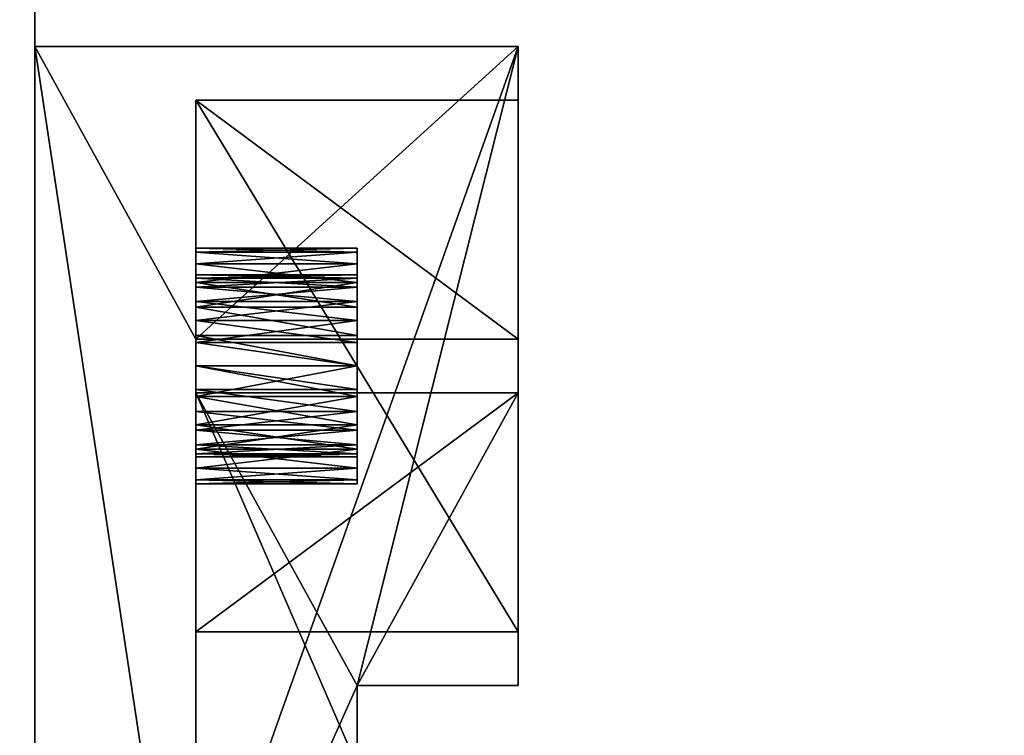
# Model space of a CAD drawing. Header units: millimetres. Extents: x 51 to 212, y 42 to 128.
# Tile 254 of 256: x 165 to 184, y 91 to 105. Entities that reach past the tile are written whole.
import ezdxf

# ---------------------------------------------------------------- set-up
doc = ezdxf.new("R2010")
doc.units = ezdxf.units.MM
doc.styles.add('Tahoma', font='tahoma.ttf')
doc.dimstyles.new('DimStyle1', dxfattribs={"dimtxt": 2.073914, "dimasz": 1.036957, "dimexe": 1.036957, "dimexo": 1.036957, "dimgap": 0.207391, "dimtad": 0, "dimtih": 1, "dimtoh": 1, "dimdec": 1, "dimzin": 0, "dimdsep": 46, "dimtxsty": 'Tahoma', "dimcen": 0.09, "dimadec": 0, "dimazin": 0, "dimtfac": 1, "dimtdec": 4, "dimtofl": 0, "dimtmove": 0, "dimatfit": 3, "dimfxl": 0, "dimtolj": 1, "dimtzin": 0, "dimarcsym": 0})

# ---------------------------------------------------------------- blocks, each defined once
blk = doc.blocks.new('Group#9')
at = {"color": 251}
for p, q in [((102.4, 54.204, -7.941), (102.4, 6.816, -7.941)), ((102.4, 54.204), (102.4, 6.816))]:
    blk.add_line(p, q, dxfattribs=at)
mesh = blk.add_polyface(dxfattribs=at)
corners = [(66.7, 46.499, -7.941), (68.7, 14.499, -7.941), (66.7, 14.499, -7.941), (68.7, 46.499, -7.941), (71.176, 0.176, -7.941), (68.7, 0.105, -7.941), (68.7, 60.882, -7.941), (72.37, 60.755, -7.941), (77.132, 0.692, -7.941), (79.505, 60.012, -7.941), (83.049, 1.551, -7.941), (86.572, 58.777, -7.941), (88.906, 2.75, -7.941), (93.536, 57.057, -7.941), (94.685, 4.284, -7.941), (100.365, 54.859, -7.941), (100.365, 6.148, -7.941), (102.4, 6.816, -7.941), (102.4, 54.204, -7.941)]
mesh.append_faces([[corners[k] for k in face] for face in [(0, 1, 2), (1, 4, 5), (17, 15, 18)]], dxfattribs={"vtx0": -1, "color": 251})
mesh.append_faces([[corners[k] for k in face] for face in [(4, 7, 8), (8, 9, 10), (10, 11, 12), (12, 13, 14), (14, 15, 16), (16, 15, 17)]], dxfattribs={"vtx0": -1, "vtx1": -1, "color": 251})
mesh.append_faces([[corners[k] for k in face] for face in [(4, 1, 3)]], dxfattribs={"vtx0": -1, "vtx1": -1, "vtx2": -1, "color": 251})
mesh.append_faces([[corners[k] for k in face] for face in [(1, 0, 3), (4, 3, 6), (4, 6, 7), (8, 7, 9), (10, 9, 11), (12, 11, 13), (14, 13, 15)]], dxfattribs={"vtx0": -1, "vtx2": -1, "color": 251})
mesh = blk.add_polyface(dxfattribs=at)
corners = [(102.4, 54.204, -7.941), (102.4, 6.816), (102.4, 6.816, -7.941), (102.4, 54.204)]
mesh.append_faces([[corners[k] for k in face] for face in [(0, 1, 2), (1, 0, 3)]], dxfattribs={"vtx0": -1, "color": 251})
blk = doc.blocks.new('Group#2')
at = {"color": 251}
for p, q in [((114.4, 66.5, 31), (114.4, 6.5, 31)), ((114.4, 63.75, 28), (114.4, 9.25, 28)), ((114.4, 63.75, 11), (114.4, 9.25, 11)), ((114.4, 60.201, 8), (114.4, 12.812, 8))]:
    blk.add_line(p, q, dxfattribs=at)
blk.add_blockref('Group#9', (12, 5.996, 8))
mesh = blk.add_polyface(dxfattribs=at)
corners = [(84.784, 0.263, 31), (78.437, 0.5, 31), (77.2, 0, 31), (79.575, 0.96, 31), (81.883, 2.075, 31), (84.111, 3.339, 31), (86.252, 4.747, 31), (92.333, 1.049, 31), (88.295, 6.294, 31), (90.231, 7.971, 31), (92.054, 9.772, 31), (93.753, 11.69, 31), (99.808, 2.355, 31), (95.322, 13.715, 31), (96.755, 15.84, 31), (98.044, 18.054, 31), (99.185, 20.348, 31), (100.173, 22.712, 31), (107.176, 4.175, 31), (101.002, 25.136, 31), (101.67, 27.61, 31), (102.173, 30.122, 31), (102.51, 32.662, 31), (102.679, 35.219, 31), (102.679, 37.781, 31), (78.437, 72.5, 31), (84.784, 72.737, 31), (77.2, 73, 31), (79.575, 72.04, 31), (81.883, 70.925, 31), (84.111, 69.661, 31), (86.252, 68.253, 31), (92.333, 71.951, 31), (88.295, 66.706, 31), (90.231, 65.029, 31), (92.054, 63.228, 31), (93.753, 61.31, 31), (99.808, 70.645, 31), (95.322, 59.285, 31), (96.755, 57.16, 31), (98.044, 54.946, 31), (99.185, 52.652, 31), (100.173, 50.288, 31), (107.176, 68.825, 31), (101.002, 47.864, 31), (101.67, 45.39, 31), (102.173, 42.878, 31), (102.51, 40.338, 31), (114.4, 6.5, 31), (114.4, 66.5, 31)]
mesh.append_faces([[corners[k] for k in face] for face in [(0, 1, 2), (25, 26, 27), (43, 48, 49)]], dxfattribs={"vtx0": -1, "color": 251})
mesh.append_faces([[corners[k] for k in face] for face in [(1, 0, 3), (3, 0, 4), (4, 0, 5), (5, 0, 6), (6, 7, 8), (8, 7, 9), (9, 7, 10), (10, 7, 11), (11, 12, 13), (13, 12, 14), (14, 12, 15), (15, 12, 16), (16, 12, 17), (17, 18, 19), (19, 18, 20), (20, 18, 21), (21, 18, 22), (22, 18, 23), (23, 18, 24), (26, 31, 32), (32, 36, 37), (37, 42, 43)]], dxfattribs={"vtx0": -1, "vtx1": -1, "color": 251})
mesh.append_faces([[corners[k] for k in face] for face in [(43, 24, 18)]], dxfattribs={"vtx0": -1, "vtx1": -1, "vtx2": -1, "color": 251})
mesh.append_faces([[corners[k] for k in face] for face in [(6, 0, 7), (11, 7, 12), (17, 12, 18), (26, 25, 28), (26, 28, 29), (26, 29, 30), (26, 30, 31), (32, 31, 33), (32, 33, 34), (32, 34, 35), (32, 35, 36), (37, 36, 38), (37, 38, 39), (37, 39, 40), (37, 40, 41), (37, 41, 42), (43, 42, 44), (43, 44, 45), (43, 45, 46), (43, 46, 47), (43, 47, 24), (43, 18, 48)]], dxfattribs={"vtx0": -1, "vtx2": -1, "color": 251})
mesh = blk.add_polyface(dxfattribs=at)
corners = [(114.4, 6.5, 8), (114.4, 9.25, 11), (114.4, 6.5, 31), (114.4, 12.812, 8), (114.4, 63.75, 11), (114.4, 60.201, 8), (114.4, 66.5, 8), (114.4, 63.75, 23.5), (114.4, 63.75, 28), (114.4, 9.25, 28), (114.4, 66.5, 31), (114.4, 9.25, 23.5)]
mesh.append_faces([[corners[k] for k in face] for face in [(9, 1, 11)]], dxfattribs={"vtx0": -1, "color": 251})
mesh.append_faces([[corners[k] for k in face] for face in [(0, 1, 2), (1, 3, 4), (4, 6, 7), (7, 6, 8), (2, 9, 10), (10, 8, 6)]], dxfattribs={"vtx0": -1, "vtx1": -1, "color": 251})
mesh.append_faces([[corners[k] for k in face] for face in [(9, 2, 1)]], dxfattribs={"vtx0": -1, "vtx1": -1, "vtx2": -1, "color": 251})
mesh.append_faces([[corners[k] for k in face] for face in [(1, 0, 3), (4, 3, 5), (4, 5, 6), (10, 9, 8)]], dxfattribs={"vtx0": -1, "vtx2": -1, "color": 251})
mesh = blk.add_polyface(dxfattribs=at)
corners = [(114.4, 63.75, 11), (114.4, 9.25, 23.5), (114.4, 9.25, 11), (114.4, 9.25, 28), (114.4, 63.75, 28), (114.4, 63.75, 23.5)]
mesh.append_faces([[corners[k] for k in face] for face in [(0, 1, 2), (4, 0, 5)]], dxfattribs={"vtx0": -1, "color": 251})
mesh.append_faces([[corners[k] for k in face] for face in [(1, 0, 3), (3, 0, 4)]], dxfattribs={"vtx0": -1, "vtx1": -1, "color": 251})
blk = doc.blocks.new('Group#12')
at = {"color": 250}
for p, q in [((0, 25.3), (9, 25.3)), ((0, 25.3, 9.75), (0, 0, 9.75)), ((0, 25.3, 9.75), (9, 25.3, 9.75)), ((0, 0), (0, 25.3)), ((0, 25.3), (0, 25.3, 9.75)), ((9, 25.3), (9, 25.3, 9.75)), ((9, 25.3, 9.75), (9, 19.85, 9.75)), ((9, 13.4), (9, 25.3)), ((3, 14.4, 1), (3, 24.3, 1)), ((3, 24.3, 1), (3, 24.3, 8.75)), ((3, 24.3, 8.75), (3, 19.85, 8.75)), ((9, 24.3, 1), (3, 24.3, 1)), ((9, 24.3, 8.75), (3, 24.3, 8.75)), ((9, 14.4, 1), (9, 24.3, 1)), ((9, 24.3, 1), (9, 24.3, 8.75)), ((9, 24.3, 8.75), (9, 19.85, 8.75)), ((6, 21.545, 4.875), (3, 21.545, 4.875)), ((6, 21.47, 5.443), (3, 21.47, 5.443)), ((6, 21.47, 4.307), (3, 21.47, 4.307)), ((6, 21.251, 5.973), (3, 21.251, 5.973)), ((6, 21.251, 3.777), (3, 21.251, 3.777)), ((6, 21.045, 4.875), (3, 21.045, 4.875)), ((6, 20.988, 4.436), (3, 20.988, 4.436)), ((6, 20.988, 5.314), (3, 20.988, 5.314)), ((6, 20.902, 6.427), (3, 20.902, 6.427)), ((6, 20.902, 3.323), (3, 20.902, 3.323)), ((6, 20.818, 4.027), (3, 20.818, 4.027)), ((6, 20.818, 5.723), (3, 20.818, 5.723)), ((6, 20.549, 6.074), (3, 20.549, 6.074)), ((6, 20.549, 3.676), (3, 20.549, 3.676)), ((6, 20.448, 6.776), (3, 20.448, 6.776)), ((6, 20.448, 2.974), (3, 20.448, 2.974)), ((6, 20.198, 6.343), (3, 20.198, 6.343)), ((6, 20.198, 3.407), (3, 20.198, 3.407)), ((6, 19.918, 6.995), (3, 19.918, 6.995)), ((6, 19.918, 2.755), (3, 19.918, 2.755)), ((3, 19.85, 9.75), (3, 18.85, 9.75)), ((3, 19.85, 9.75), (9, 19.85, 9.75)), ((3, 19.85, 8.75), (9, 19.85, 8.75)), ((3, 19.85, 9.75), (3, 19.85, 8.75)), ((3, 19.85, 8.75), (3, 18.85, 8.75)), ((9, 19.85, 9.75), (9, 19.85, 8.75)), ((6, 19.789, 6.513), (3, 19.789, 6.513)), ((6, 19.789, 3.237), (3, 19.789, 3.237)), ((6, 19.35, 7.07), (3, 19.35, 7.07)), ((6, 19.35, 2.68), (3, 19.35, 2.68)), ((6, 19.35, 6.57), (3, 19.35, 6.57)), ((6, 19.35, 3.18), (3, 19.35, 3.18)), ((6, 18.911, 6.513), (3, 18.911, 6.513)), ((6, 18.911, 3.237), (3, 18.911, 3.237)), ((3, 18.85, 9.75), (9, 18.85, 9.75)), ((3, 18.85, 8.75), (9, 18.85, 8.75)), ((3, 18.85, 9.75), (3, 18.85, 8.75)), ((3, 18.85, 8.75), (3, 14.4, 8.75)), ((6, 18.782, 6.995), (3, 18.782, 6.995)), ((6, 18.782, 2.755), (3, 18.782, 2.755)), ((9, 18.85, 9.75), (9, 13.4, 9.75)), ((9, 18.85, 9.75), (9, 18.85, 8.75)), ((9, 18.85, 8.75), (9, 14.4, 8.75)), ((6, 18.502, 6.343), (3, 18.502, 6.343)), ((6, 18.502, 3.407), (3, 18.502, 3.407)), ((6, 18.252, 6.776), (3, 18.252, 6.776)), ((6, 18.252, 2.974), (3, 18.252, 2.974)), ((6, 18.151, 6.074), (3, 18.151, 6.074)), ((6, 18.151, 3.676), (3, 18.151, 3.676)), ((6, 17.882, 5.723), (3, 17.882, 5.723)), ((6, 17.882, 4.027), (3, 17.882, 4.027)), ((6, 17.798, 6.427), (3, 17.798, 6.427)), ((6, 17.798, 3.323), (3, 17.798, 3.323)), ((6, 17.712, 5.314), (3, 17.712, 5.314)), ((6, 17.712, 4.436), (3, 17.712, 4.436)), ((6, 17.655, 4.875), (3, 17.655, 4.875)), ((6, 17.449, 3.777), (3, 17.449, 3.777)), ((6, 17.449, 5.973), (3, 17.449, 5.973)), ((6, 17.23, 4.307), (3, 17.23, 4.307)), ((6, 17.23, 5.443), (3, 17.23, 5.443)), ((6, 17.155, 4.875), (3, 17.155, 4.875)), ((3, 14.4, 8.75), (3, 14.4, 1)), ((9, 14.4, 1), (3, 14.4, 1)), ((9, 14.4, 8.75), (3, 14.4, 8.75)), ((9, 14.4, 8.75), (9, 14.4, 1)), ((6, 13.4, 9.75), (6, 11.9, 9.75)), ((6, 11.9), (6, 13.4)), ((6, 13.4), (6, 13.4, 9.75)), ((9, 13.4, 9.75), (6, 13.4, 9.75)), ((9, 13.4), (6, 13.4)), ((9, 13.4), (9, 13.4, 9.75))]:
    blk.add_line(p, q, dxfattribs=at)
at = {"color": 250, "extrusion": (-1, 5.34313e-14, 1.69696e-13)}
for centre in [(-19.35, 4.875, -3), (-19.35, 4.875, -6)]:
    blk.add_circle(centre, 2.195, dxfattribs=at)
at = {"color": 250, "extrusion": (-1, 5.30905e-14, 1.69106e-13)}
for centre in [(-19.35, 4.875, -3), (-19.35, 4.875, -6)]:
    blk.add_circle(centre, 1.695, dxfattribs=at)
at = {"color": 250}
mesh = blk.add_polyface(dxfattribs=at)
corners = [(0, 0, 9.75), (3, 5.45, 9.75), (0, 25.3, 9.75), (9, 0, 9.75), (9, 5.45, 9.75), (3, 6.45, 9.75), (6, 11.9, 9.75), (3, 18.85, 9.75), (9, 6.45, 9.75), (9, 11.9, 9.75), (6, 13.4, 9.75), (9, 18.85, 9.75), (9, 13.4, 9.75), (3, 19.85, 9.75), (9, 25.3, 9.75), (9, 19.85, 9.75)]
mesh.append_faces([[corners[k] for k in face] for face in [(1, 3, 4), (6, 8, 9), (11, 10, 12), (14, 13, 15)]], dxfattribs={"vtx0": -1, "color": 250})
mesh.append_faces([[corners[k] for k in face] for face in [(0, 1, 2), (7, 10, 11), (10, 7, 6), (2, 13, 14), (13, 5, 7)]], dxfattribs={"vtx0": -1, "vtx1": -1, "color": 250})
mesh.append_faces([[corners[k] for k in face] for face in [(5, 6, 7), (13, 2, 1)]], dxfattribs={"vtx0": -1, "vtx1": -1, "vtx2": -1, "color": 250})
mesh.append_faces([[corners[k] for k in face] for face in [(1, 0, 3), (6, 5, 8), (13, 1, 5)]], dxfattribs={"vtx0": -1, "vtx2": -1, "color": 250})
mesh = blk.add_polyface(dxfattribs=at)
corners = [(9, 25.3), (0, 0), (0, 25.3), (6, 13.4), (6, 11.9), (9, 13.4), (9, 0), (9, 11.9)]
mesh.append_faces([[corners[k] for k in face] for face in [(0, 1, 2), (3, 0, 5), (6, 4, 7)]], dxfattribs={"vtx0": -1, "color": 250})
mesh.append_faces([[corners[k] for k in face] for face in [(1, 0, 3)]], dxfattribs={"vtx0": -1, "vtx1": -1, "vtx2": -1, "color": 250})
mesh.append_faces([[corners[k] for k in face] for face in [(1, 3, 4), (4, 6, 1)]], dxfattribs={"vtx0": -1, "vtx2": -1, "color": 250})
mesh = blk.add_polyface(dxfattribs=at)
corners = [(0, 25.3), (9, 25.3, 9.75), (9, 25.3), (0, 25.3, 9.75)]
mesh.append_faces([[corners[k] for k in face] for face in [(0, 1, 2), (1, 0, 3)]], dxfattribs={"vtx0": -1, "color": 250})
mesh = blk.add_polyface(dxfattribs=at)
corners = [(0, 25.3, 9.75), (0, 0), (0, 0, 9.75), (0, 25.3)]
mesh.append_faces([[corners[k] for k in face] for face in [(0, 1, 2), (1, 0, 3)]], dxfattribs={"vtx0": -1, "color": 250})
mesh = blk.add_polyface(dxfattribs=at)
corners = [(9, 13.4), (9, 14.4, 1), (9, 13.4, 9.75), (9, 25.3), (9, 24.3, 1), (9, 24.3, 8.75), (9, 19.85, 8.75), (9, 25.3, 9.75), (9, 19.85, 9.75), (9, 14.4, 8.75), (9, 18.85, 9.75), (9, 18.85, 8.75)]
mesh.append_faces([[corners[k] for k in face] for face in [(6, 7, 8), (10, 9, 11)]], dxfattribs={"vtx0": -1, "color": 250})
mesh.append_faces([[corners[k] for k in face] for face in [(0, 1, 2), (1, 3, 4), (4, 3, 5), (7, 5, 3), (2, 9, 10), (9, 2, 1)]], dxfattribs={"vtx0": -1, "vtx1": -1, "color": 250})
mesh.append_faces([[corners[k] for k in face] for face in [(1, 0, 3), (7, 6, 5)]], dxfattribs={"vtx0": -1, "vtx2": -1, "color": 250})
mesh = blk.add_polyface(dxfattribs=at)
corners = [(3, 14.4, 1), (3, 17.449, 3.777), (3, 14.4, 8.75), (3, 17.798, 3.323), (3, 18.252, 2.974), (3, 18.782, 2.755), (3, 24.3, 1), (3, 17.23, 4.307), (3, 17.155, 4.875), (3, 19.35, 2.68), (3, 19.918, 2.755), (3, 20.448, 2.974), (3, 20.902, 3.323), (3, 21.251, 3.777), (3, 21.47, 4.307), (3, 21.545, 4.875), (3, 17.449, 5.973), (3, 18.85, 8.75), (3, 17.23, 5.443), (3, 17.798, 6.427), (3, 18.252, 6.776), (3, 18.782, 6.995), (3, 19.35, 7.07), (3, 19.85, 8.75), (3, 19.918, 6.995), (3, 24.3, 8.75), (3, 20.448, 6.776), (3, 20.902, 6.427), (3, 21.251, 5.973), (3, 21.47, 5.443)]
mesh.append_faces([[corners[k] for k in face] for face in [(0, 1, 2), (1, 0, 3), (3, 0, 4), (4, 0, 5), (5, 6, 9), (9, 6, 10), (10, 6, 11), (11, 6, 12), (12, 6, 13), (13, 6, 14), (14, 6, 15), (2, 16, 17), (16, 2, 18), (18, 2, 8), (17, 22, 23), (23, 24, 25), (25, 15, 6)]], dxfattribs={"vtx0": -1, "vtx1": -1, "color": 250})
mesh.append_faces([[corners[k] for k in face] for face in [(5, 0, 6), (2, 1, 7), (2, 7, 8), (17, 16, 19), (17, 19, 20), (17, 20, 21), (17, 21, 22), (23, 22, 24), (25, 24, 26), (25, 26, 27), (25, 27, 28), (25, 28, 29), (25, 29, 15)]], dxfattribs={"vtx0": -1, "vtx2": -1, "color": 250})
mesh = blk.add_polyface(dxfattribs=at)
corners = [(9, 14.4, 1), (3, 24.3, 1), (3, 14.4, 1), (9, 24.3, 1)]
mesh.append_faces([[corners[k] for k in face] for face in [(0, 1, 2), (1, 0, 3)]], dxfattribs={"vtx0": -1, "color": 250})
mesh = blk.add_polyface(dxfattribs=at)
corners = [(9, 24.3, 8.75), (3, 24.3, 1), (9, 24.3, 1), (3, 24.3, 8.75)]
mesh.append_faces([[corners[k] for k in face] for face in [(0, 1, 2), (1, 0, 3)]], dxfattribs={"vtx0": -1, "color": 250})
mesh = blk.add_polyface(dxfattribs=at)
corners = [(3, 24.3, 8.75), (9, 19.85, 8.75), (3, 19.85, 8.75), (9, 24.3, 8.75)]
mesh.append_faces([[corners[k] for k in face] for face in [(0, 1, 2), (1, 0, 3)]], dxfattribs={"vtx0": -1, "color": 250})
mesh = blk.add_polyface(dxfattribs=at)
corners = [(3, 21.545, 4.875), (6, 21.47, 5.443), (6, 21.545, 4.875), (3, 21.47, 5.443)]
mesh.append_faces([[corners[k] for k in face] for face in [(0, 1, 2), (1, 0, 3)]], dxfattribs={"vtx0": -1, "color": 250})
mesh = blk.add_polyface(dxfattribs=at)
corners = [(3, 21.47, 4.307), (6, 21.545, 4.875), (6, 21.47, 4.307), (3, 21.545, 4.875)]
mesh.append_faces([[corners[k] for k in face] for face in [(0, 1, 2), (1, 0, 3)]], dxfattribs={"vtx0": -1, "color": 250})
mesh = blk.add_polyface(dxfattribs=at)
corners = [(3, 21.47, 5.443), (6, 21.251, 5.973), (6, 21.47, 5.443), (3, 21.251, 5.973)]
mesh.append_faces([[corners[k] for k in face] for face in [(0, 1, 2), (1, 0, 3)]], dxfattribs={"vtx0": -1, "color": 250})
mesh = blk.add_polyface(dxfattribs=at)
corners = [(3, 21.251, 3.777), (6, 21.47, 4.307), (6, 21.251, 3.777), (3, 21.47, 4.307)]
mesh.append_faces([[corners[k] for k in face] for face in [(0, 1, 2), (1, 0, 3)]], dxfattribs={"vtx0": -1, "color": 250})
mesh = blk.add_polyface(dxfattribs=at)
corners = [(6, 17.23, 4.307), (6, 17.23, 5.443), (6, 17.155, 4.875), (6, 17.449, 3.777), (6, 17.449, 5.973), (6, 17.798, 3.323), (6, 17.655, 4.875), (6, 17.712, 4.436), (6, 17.882, 4.027), (6, 18.252, 2.974), (6, 18.151, 3.676), (6, 18.502, 3.407), (6, 18.782, 2.755), (6, 18.911, 3.237), (6, 19.35, 2.68), (6, 19.35, 3.18), (6, 19.918, 2.755), (6, 19.789, 3.237), (6, 20.198, 3.407), (6, 20.448, 2.974), (6, 20.549, 3.676), (6, 20.902, 3.323), (6, 20.818, 4.027), (6, 20.988, 4.436), (6, 21.251, 3.777), (6, 21.045, 4.875), (6, 17.798, 6.427), (6, 17.712, 5.314), (6, 17.882, 5.723), (6, 18.252, 6.776), (6, 18.151, 6.074), (6, 18.502, 6.343), (6, 18.782, 6.995), (6, 18.911, 6.513), (6, 19.35, 7.07), (6, 19.35, 6.57), (6, 19.789, 6.513), (6, 19.918, 6.995), (6, 20.198, 6.343), (6, 20.448, 6.776), (6, 20.549, 6.074), (6, 20.902, 6.427), (6, 20.818, 5.723), (6, 20.988, 5.314), (6, 21.251, 5.973), (6, 21.47, 4.307), (6, 21.47, 5.443), (6, 21.545, 4.875)]
mesh.append_faces([[corners[k] for k in face] for face in [(0, 1, 2), (46, 45, 47)]], dxfattribs={"vtx0": -1, "color": 250})
mesh.append_faces([[corners[k] for k in face] for face in [(1, 3, 4), (6, 5, 7), (7, 5, 8), (8, 9, 10), (10, 9, 11), (11, 12, 13), (13, 14, 15), (15, 16, 17), (17, 16, 18), (18, 19, 20), (20, 21, 22), (22, 21, 23), (23, 24, 25), (26, 28, 29), (29, 31, 32), (32, 33, 34), (34, 36, 37), (37, 38, 39), (39, 40, 41), (41, 43, 44), (44, 45, 46)]], dxfattribs={"vtx0": -1, "vtx1": -1, "color": 250})
mesh.append_faces([[corners[k] for k in face] for face in [(4, 5, 6), (44, 25, 24)]], dxfattribs={"vtx0": -1, "vtx1": -1, "vtx2": -1, "color": 250})
mesh.append_faces([[corners[k] for k in face] for face in [(1, 0, 3), (4, 3, 5), (8, 5, 9), (11, 9, 12), (13, 12, 14), (15, 14, 16), (18, 16, 19), (20, 19, 21), (23, 21, 24), (6, 26, 4), (26, 6, 27), (26, 27, 28), (29, 28, 30), (29, 30, 31), (32, 31, 33), (34, 33, 35), (34, 35, 36), (37, 36, 38), (39, 38, 40), (41, 40, 42), (41, 42, 43), (44, 43, 25), (44, 24, 45)]], dxfattribs={"vtx0": -1, "vtx2": -1, "color": 250})
mesh = blk.add_polyface(dxfattribs=at)
corners = [(3, 21.251, 5.973), (6, 20.902, 6.427), (6, 21.251, 5.973), (3, 20.902, 6.427)]
mesh.append_faces([[corners[k] for k in face] for face in [(0, 1, 2), (1, 0, 3)]], dxfattribs={"vtx0": -1, "color": 250})
mesh = blk.add_polyface(dxfattribs=at)
corners = [(3, 20.902, 3.323), (6, 21.251, 3.777), (6, 20.902, 3.323), (3, 21.251, 3.777)]
mesh.append_faces([[corners[k] for k in face] for face in [(0, 1, 2), (1, 0, 3)]], dxfattribs={"vtx0": -1, "color": 250})
mesh = blk.add_polyface(dxfattribs=at)
corners = [(3, 17.712, 4.436), (3, 17.712, 5.314), (3, 17.655, 4.875), (3, 17.882, 4.027), (3, 17.882, 5.723), (3, 18.151, 3.676), (3, 18.151, 6.074), (3, 18.502, 3.407), (3, 18.502, 6.343), (3, 18.911, 3.237), (3, 18.911, 6.513), (3, 19.35, 3.18), (3, 19.35, 6.57), (3, 19.789, 3.237), (3, 19.789, 6.513), (3, 20.198, 3.407), (3, 20.198, 6.343), (3, 20.549, 3.676), (3, 20.549, 6.074), (3, 20.818, 4.027), (3, 20.818, 5.723), (3, 20.988, 4.436), (3, 20.988, 5.314), (3, 21.045, 4.875)]
mesh.append_faces([[corners[k] for k in face] for face in [(0, 1, 2), (22, 21, 23)]], dxfattribs={"vtx0": -1, "color": 250})
mesh.append_faces([[corners[k] for k in face] for face in [(1, 3, 4), (4, 5, 6), (6, 7, 8), (8, 9, 10), (10, 11, 12), (12, 13, 14), (14, 15, 16), (16, 17, 18), (18, 19, 20), (20, 21, 22)]], dxfattribs={"vtx0": -1, "vtx1": -1, "color": 250})
mesh.append_faces([[corners[k] for k in face] for face in [(1, 0, 3), (4, 3, 5), (6, 5, 7), (8, 7, 9), (10, 9, 11), (12, 11, 13), (14, 13, 15), (16, 15, 17), (18, 17, 19), (20, 19, 21)]], dxfattribs={"vtx0": -1, "vtx2": -1, "color": 250})
mesh = blk.add_polyface(dxfattribs=at)
corners = [(6, 21.045, 4.875), (3, 20.988, 4.436), (6, 20.988, 4.436), (3, 21.045, 4.875)]
mesh.append_faces([[corners[k] for k in face] for face in [(0, 1, 2), (1, 0, 3)]], dxfattribs={"vtx0": -1, "color": 250})
mesh = blk.add_polyface(dxfattribs=at)
corners = [(6, 20.988, 5.314), (3, 21.045, 4.875), (6, 21.045, 4.875), (3, 20.988, 5.314)]
mesh.append_faces([[corners[k] for k in face] for face in [(0, 1, 2), (1, 0, 3)]], dxfattribs={"vtx0": -1, "color": 250})
mesh = blk.add_polyface(dxfattribs=at)
corners = [(6, 20.988, 4.436), (3, 20.818, 4.027), (6, 20.818, 4.027), (3, 20.988, 4.436)]
mesh.append_faces([[corners[k] for k in face] for face in [(0, 1, 2), (1, 0, 3)]], dxfattribs={"vtx0": -1, "color": 250})
mesh = blk.add_polyface(dxfattribs=at)
corners = [(6, 20.818, 5.723), (3, 20.988, 5.314), (6, 20.988, 5.314), (3, 20.818, 5.723)]
mesh.append_faces([[corners[k] for k in face] for face in [(0, 1, 2), (1, 0, 3)]], dxfattribs={"vtx0": -1, "color": 250})
mesh = blk.add_polyface(dxfattribs=at)
corners = [(3, 20.448, 6.776), (6, 20.902, 6.427), (3, 20.902, 6.427), (6, 20.448, 6.776)]
mesh.append_faces([[corners[k] for k in face] for face in [(0, 1, 2), (1, 0, 3)]], dxfattribs={"vtx0": -1, "color": 250})
mesh = blk.add_polyface(dxfattribs=at)
corners = [(3, 20.902, 3.323), (6, 20.448, 2.974), (3, 20.448, 2.974), (6, 20.902, 3.323)]
mesh.append_faces([[corners[k] for k in face] for face in [(0, 1, 2), (1, 0, 3)]], dxfattribs={"vtx0": -1, "color": 250})
mesh = blk.add_polyface(dxfattribs=at)
corners = [(6, 20.818, 4.027), (3, 20.549, 3.676), (6, 20.549, 3.676), (3, 20.818, 4.027)]
mesh.append_faces([[corners[k] for k in face] for face in [(0, 1, 2), (1, 0, 3)]], dxfattribs={"vtx0": -1, "color": 250})
mesh = blk.add_polyface(dxfattribs=at)
corners = [(6, 20.549, 6.074), (3, 20.818, 5.723), (6, 20.818, 5.723), (3, 20.549, 6.074)]
mesh.append_faces([[corners[k] for k in face] for face in [(0, 1, 2), (1, 0, 3)]], dxfattribs={"vtx0": -1, "color": 250})
mesh = blk.add_polyface(dxfattribs=at)
corners = [(6, 20.549, 6.074), (3, 20.198, 6.343), (3, 20.549, 6.074), (6, 20.198, 6.343)]
mesh.append_faces([[corners[k] for k in face] for face in [(0, 1, 2), (1, 0, 3)]], dxfattribs={"vtx0": -1, "color": 250})
mesh = blk.add_polyface(dxfattribs=at)
corners = [(6, 20.198, 3.407), (3, 20.549, 3.676), (3, 20.198, 3.407), (6, 20.549, 3.676)]
mesh.append_faces([[corners[k] for k in face] for face in [(0, 1, 2), (1, 0, 3)]], dxfattribs={"vtx0": -1, "color": 250})
mesh = blk.add_polyface(dxfattribs=at)
corners = [(6, 19.918, 6.995), (3, 20.448, 6.776), (3, 19.918, 6.995), (6, 20.448, 6.776)]
mesh.append_faces([[corners[k] for k in face] for face in [(0, 1, 2), (1, 0, 3)]], dxfattribs={"vtx0": -1, "color": 250})
mesh = blk.add_polyface(dxfattribs=at)
corners = [(3, 20.448, 2.974), (6, 19.918, 2.755), (3, 19.918, 2.755), (6, 20.448, 2.974)]
mesh.append_faces([[corners[k] for k in face] for face in [(0, 1, 2), (1, 0, 3)]], dxfattribs={"vtx0": -1, "color": 250})
mesh = blk.add_polyface(dxfattribs=at)
corners = [(6, 20.198, 6.343), (3, 19.789, 6.513), (3, 20.198, 6.343), (6, 19.789, 6.513)]
mesh.append_faces([[corners[k] for k in face] for face in [(0, 1, 2), (1, 0, 3)]], dxfattribs={"vtx0": -1, "color": 250})
mesh = blk.add_polyface(dxfattribs=at)
corners = [(6, 19.789, 3.237), (3, 20.198, 3.407), (3, 19.789, 3.237), (6, 20.198, 3.407)]
mesh.append_faces([[corners[k] for k in face] for face in [(0, 1, 2), (1, 0, 3)]], dxfattribs={"vtx0": -1, "color": 250})
mesh = blk.add_polyface(dxfattribs=at)
corners = [(6, 19.35, 7.07), (3, 19.918, 6.995), (3, 19.35, 7.07), (6, 19.918, 6.995)]
mesh.append_faces([[corners[k] for k in face] for face in [(0, 1, 2), (1, 0, 3)]], dxfattribs={"vtx0": -1, "color": 250})
mesh = blk.add_polyface(dxfattribs=at)
corners = [(3, 19.918, 2.755), (6, 19.35, 2.68), (3, 19.35, 2.68), (6, 19.918, 2.755)]
mesh.append_faces([[corners[k] for k in face] for face in [(0, 1, 2), (1, 0, 3)]], dxfattribs={"vtx0": -1, "color": 250})
mesh = blk.add_polyface(dxfattribs=at)
corners = [(9, 19.85, 9.75), (3, 19.85, 8.75), (9, 19.85, 8.75), (3, 19.85, 9.75)]
mesh.append_faces([[corners[k] for k in face] for face in [(0, 1, 2), (1, 0, 3)]], dxfattribs={"vtx0": -1, "color": 250})
mesh = blk.add_polyface(dxfattribs=at)
corners = [(3, 18.85, 8.75), (3, 19.85, 9.75), (3, 18.85, 9.75), (3, 19.85, 8.75)]
mesh.append_faces([[corners[k] for k in face] for face in [(0, 1, 2), (1, 0, 3)]], dxfattribs={"vtx0": -1, "color": 250})
mesh = blk.add_polyface(dxfattribs=at)
corners = [(3, 19.789, 6.513), (6, 19.35, 6.57), (3, 19.35, 6.57), (6, 19.789, 6.513)]
mesh.append_faces([[corners[k] for k in face] for face in [(0, 1, 2), (1, 0, 3)]], dxfattribs={"vtx0": -1, "color": 250})
mesh = blk.add_polyface(dxfattribs=at)
corners = [(6, 19.35, 3.18), (3, 19.789, 3.237), (3, 19.35, 3.18), (6, 19.789, 3.237)]
mesh.append_faces([[corners[k] for k in face] for face in [(0, 1, 2), (1, 0, 3)]], dxfattribs={"vtx0": -1, "color": 250})
mesh = blk.add_polyface(dxfattribs=at)
corners = [(6, 18.782, 6.995), (3, 19.35, 7.07), (3, 18.782, 6.995), (6, 19.35, 7.07)]
mesh.append_faces([[corners[k] for k in face] for face in [(0, 1, 2), (1, 0, 3)]], dxfattribs={"vtx0": -1, "color": 250})
mesh = blk.add_polyface(dxfattribs=at)
corners = [(6, 19.35, 2.68), (3, 18.782, 2.755), (3, 19.35, 2.68), (6, 18.782, 2.755)]
mesh.append_faces([[corners[k] for k in face] for face in [(0, 1, 2), (1, 0, 3)]], dxfattribs={"vtx0": -1, "color": 250})
mesh = blk.add_polyface(dxfattribs=at)
corners = [(3, 19.35, 6.57), (6, 18.911, 6.513), (3, 18.911, 6.513), (6, 19.35, 6.57)]
mesh.append_faces([[corners[k] for k in face] for face in [(0, 1, 2), (1, 0, 3)]], dxfattribs={"vtx0": -1, "color": 250})
mesh = blk.add_polyface(dxfattribs=at)
corners = [(6, 18.911, 3.237), (3, 19.35, 3.18), (3, 18.911, 3.237), (6, 19.35, 3.18)]
mesh.append_faces([[corners[k] for k in face] for face in [(0, 1, 2), (1, 0, 3)]], dxfattribs={"vtx0": -1, "color": 250})
mesh = blk.add_polyface(dxfattribs=at)
corners = [(3, 18.911, 6.513), (6, 18.502, 6.343), (3, 18.502, 6.343), (6, 18.911, 6.513)]
mesh.append_faces([[corners[k] for k in face] for face in [(0, 1, 2), (1, 0, 3)]], dxfattribs={"vtx0": -1, "color": 250})
mesh = blk.add_polyface(dxfattribs=at)
corners = [(6, 18.502, 3.407), (3, 18.911, 3.237), (3, 18.502, 3.407), (6, 18.911, 3.237)]
mesh.append_faces([[corners[k] for k in face] for face in [(0, 1, 2), (1, 0, 3)]], dxfattribs={"vtx0": -1, "color": 250})
mesh = blk.add_polyface(dxfattribs=at)
corners = [(9, 18.85, 8.75), (3, 14.4, 8.75), (3, 18.85, 8.75), (9, 14.4, 8.75)]
mesh.append_faces([[corners[k] for k in face] for face in [(0, 1, 2), (1, 0, 3)]], dxfattribs={"vtx0": -1, "color": 250})
mesh = blk.add_polyface(dxfattribs=at)
corners = [(3, 18.85, 8.75), (9, 18.85, 9.75), (9, 18.85, 8.75), (3, 18.85, 9.75)]
mesh.append_faces([[corners[k] for k in face] for face in [(0, 1, 2), (1, 0, 3)]], dxfattribs={"vtx0": -1, "color": 250})
mesh = blk.add_polyface(dxfattribs=at)
corners = [(6, 18.252, 6.776), (3, 18.782, 6.995), (3, 18.252, 6.776), (6, 18.782, 6.995)]
mesh.append_faces([[corners[k] for k in face] for face in [(0, 1, 2), (1, 0, 3)]], dxfattribs={"vtx0": -1, "color": 250})
mesh = blk.add_polyface(dxfattribs=at)
corners = [(6, 18.782, 2.755), (3, 18.252, 2.974), (3, 18.782, 2.755), (6, 18.252, 2.974)]
mesh.append_faces([[corners[k] for k in face] for face in [(0, 1, 2), (1, 0, 3)]], dxfattribs={"vtx0": -1, "color": 250})
mesh = blk.add_polyface(dxfattribs=at)
corners = [(3, 18.502, 6.343), (6, 18.151, 6.074), (3, 18.151, 6.074), (6, 18.502, 6.343)]
mesh.append_faces([[corners[k] for k in face] for face in [(0, 1, 2), (1, 0, 3)]], dxfattribs={"vtx0": -1, "color": 250})
mesh = blk.add_polyface(dxfattribs=at)
corners = [(3, 18.151, 3.676), (6, 18.502, 3.407), (3, 18.502, 3.407), (6, 18.151, 3.676)]
mesh.append_faces([[corners[k] for k in face] for face in [(0, 1, 2), (1, 0, 3)]], dxfattribs={"vtx0": -1, "color": 250})
mesh = blk.add_polyface(dxfattribs=at)
corners = [(6, 17.798, 6.427), (3, 18.252, 6.776), (3, 17.798, 6.427), (6, 18.252, 6.776)]
mesh.append_faces([[corners[k] for k in face] for face in [(0, 1, 2), (1, 0, 3)]], dxfattribs={"vtx0": -1, "color": 250})
mesh = blk.add_polyface(dxfattribs=at)
corners = [(6, 18.252, 2.974), (3, 17.798, 3.323), (3, 18.252, 2.974), (6, 17.798, 3.323)]
mesh.append_faces([[corners[k] for k in face] for face in [(0, 1, 2), (1, 0, 3)]], dxfattribs={"vtx0": -1, "color": 250})
mesh = blk.add_polyface(dxfattribs=at)
corners = [(3, 17.882, 5.723), (6, 18.151, 6.074), (6, 17.882, 5.723), (3, 18.151, 6.074)]
mesh.append_faces([[corners[k] for k in face] for face in [(0, 1, 2), (1, 0, 3)]], dxfattribs={"vtx0": -1, "color": 250})
mesh = blk.add_polyface(dxfattribs=at)
corners = [(3, 18.151, 3.676), (6, 17.882, 4.027), (6, 18.151, 3.676), (3, 17.882, 4.027)]
mesh.append_faces([[corners[k] for k in face] for face in [(0, 1, 2), (1, 0, 3)]], dxfattribs={"vtx0": -1, "color": 250})
mesh = blk.add_polyface(dxfattribs=at)
corners = [(3, 17.712, 5.314), (6, 17.882, 5.723), (6, 17.712, 5.314), (3, 17.882, 5.723)]
mesh.append_faces([[corners[k] for k in face] for face in [(0, 1, 2), (1, 0, 3)]], dxfattribs={"vtx0": -1, "color": 250})
mesh = blk.add_polyface(dxfattribs=at)
corners = [(3, 17.882, 4.027), (6, 17.712, 4.436), (6, 17.882, 4.027), (3, 17.712, 4.436)]
mesh.append_faces([[corners[k] for k in face] for face in [(0, 1, 2), (1, 0, 3)]], dxfattribs={"vtx0": -1, "color": 250})
mesh = blk.add_polyface(dxfattribs=at)
corners = [(6, 17.449, 3.777), (3, 17.798, 3.323), (6, 17.798, 3.323), (3, 17.449, 3.777)]
mesh.append_faces([[corners[k] for k in face] for face in [(0, 1, 2), (1, 0, 3)]], dxfattribs={"vtx0": -1, "color": 250})
mesh = blk.add_polyface(dxfattribs=at)
corners = [(6, 17.798, 6.427), (3, 17.449, 5.973), (6, 17.449, 5.973), (3, 17.798, 6.427)]
mesh.append_faces([[corners[k] for k in face] for face in [(0, 1, 2), (1, 0, 3)]], dxfattribs={"vtx0": -1, "color": 250})
mesh = blk.add_polyface(dxfattribs=at)
corners = [(3, 17.655, 4.875), (6, 17.712, 5.314), (6, 17.655, 4.875), (3, 17.712, 5.314)]
mesh.append_faces([[corners[k] for k in face] for face in [(0, 1, 2), (1, 0, 3)]], dxfattribs={"vtx0": -1, "color": 250})
mesh = blk.add_polyface(dxfattribs=at)
corners = [(3, 17.712, 4.436), (6, 17.655, 4.875), (6, 17.712, 4.436), (3, 17.655, 4.875)]
mesh.append_faces([[corners[k] for k in face] for face in [(0, 1, 2), (1, 0, 3)]], dxfattribs={"vtx0": -1, "color": 250})
mesh = blk.add_polyface(dxfattribs=at)
corners = [(6, 17.23, 4.307), (3, 17.449, 3.777), (6, 17.449, 3.777), (3, 17.23, 4.307)]
mesh.append_faces([[corners[k] for k in face] for face in [(0, 1, 2), (1, 0, 3)]], dxfattribs={"vtx0": -1, "color": 250})
mesh = blk.add_polyface(dxfattribs=at)
corners = [(6, 17.449, 5.973), (3, 17.23, 5.443), (6, 17.23, 5.443), (3, 17.449, 5.973)]
mesh.append_faces([[corners[k] for k in face] for face in [(0, 1, 2), (1, 0, 3)]], dxfattribs={"vtx0": -1, "color": 250})
mesh = blk.add_polyface(dxfattribs=at)
corners = [(6, 17.155, 4.875), (3, 17.23, 4.307), (6, 17.23, 4.307), (3, 17.155, 4.875)]
mesh.append_faces([[corners[k] for k in face] for face in [(0, 1, 2), (1, 0, 3)]], dxfattribs={"vtx0": -1, "color": 250})
mesh = blk.add_polyface(dxfattribs=at)
corners = [(6, 17.23, 5.443), (3, 17.155, 4.875), (6, 17.155, 4.875), (3, 17.23, 5.443)]
mesh.append_faces([[corners[k] for k in face] for face in [(0, 1, 2), (1, 0, 3)]], dxfattribs={"vtx0": -1, "color": 250})
mesh = blk.add_polyface(dxfattribs=at)
corners = [(3, 14.4, 1), (9, 14.4, 8.75), (9, 14.4, 1), (3, 14.4, 8.75)]
mesh.append_faces([[corners[k] for k in face] for face in [(0, 1, 2), (1, 0, 3)]], dxfattribs={"vtx0": -1, "color": 250})
mesh = blk.add_polyface(dxfattribs=at)
corners = [(6, 13.4), (6, 11.9, 9.75), (6, 11.9), (6, 13.4, 9.75)]
mesh.append_faces([[corners[k] for k in face] for face in [(0, 1, 2), (1, 0, 3)]], dxfattribs={"vtx0": -1, "color": 250})
mesh = blk.add_polyface(dxfattribs=at)
corners = [(9, 13.4, 9.75), (6, 13.4), (9, 13.4), (6, 13.4, 9.75)]
mesh.append_faces([[corners[k] for k in face] for face in [(0, 1, 2), (1, 0, 3)]], dxfattribs={"vtx0": -1, "color": 250})
blk = doc.blocks.new('*D30')
at = {"color": 0, "lineweight": -2}
for p, q in [((166.539, 121.454), (199.061, 121.454)), ((198.024, 120.417), (198.024, 92.742)), ((198.024, 62.491), (198.024, 90.166)), ((166.539, 61.454), (199.061, 61.454))]:
    blk.add_line(p, q, dxfattribs=at)
at = {"color": 0}
for points in [[(198.197, 120.417), (197.851, 120.417), (198.024, 121.454)], [(197.851, 62.491), (198.197, 62.491), (198.024, 61.454)]]:
    blk.add_solid(points, dxfattribs=at)
at = {"layer": 'Defpoints', "color": 0}
for p in [(165.502, 121.454), (198.024, 121.454), (165.502, 61.454)]:
    blk.add_point(p, dxfattribs=at)
at = {"color": 0, "insert": (198.024, 91.454), "char_height": 2.0739, "attachment_point": 5, "style": 'Tahoma'}
blk.add_mtext('\\A1;60.0', dxfattribs=at)
blk = doc.blocks.new('*D31')
at = {"color": 0, "lineweight": -2}
for p, q in [((127.839, 127.954), (210.176, 127.954)), ((209.139, 126.917), (209.139, 92.742)), ((209.139, 55.991), (209.139, 90.166)), ((127.839, 54.954), (210.176, 54.954))]:
    blk.add_line(p, q, dxfattribs=at)
at = {"color": 0}
for points in [[(209.311, 126.917), (208.966, 126.917), (209.139, 127.954)], [(208.966, 55.991), (209.311, 55.991), (209.139, 54.954)]]:
    blk.add_solid(points, dxfattribs=at)
at = {"layer": 'Defpoints', "color": 0}
for p in [(126.802, 127.954), (209.139, 127.954), (126.802, 54.954)]:
    blk.add_point(p, dxfattribs=at)
at = {"color": 0, "insert": (209.139, 91.454), "char_height": 2.0739, "attachment_point": 5, "style": 'Tahoma'}
blk.add_mtext('\\A1;73.0', dxfattribs=at)

msp = doc.modelspace()

# ---------------------------------------------------------------- block references
for name, p in [('Group#2', (51.102, 54.954)), ('Group#12', (165.502, 78.804, 14.684))]:
    msp.add_blockref(name, p)

# ---------------------------------------------------------------- dimensions: what is measured, and where the dimension line sits
at = {"color": 250}
for base, p1, p2, picture, middle in [((209.139, 127.954, 31), (126.802, 54.954, 31), (126.802, 127.954, 31), '*D31', (209.139, 91.454, 31)), ((198.024, 121.454, 31), (165.502, 61.454, 31), (165.502, 121.454, 31), '*D30', (198.024, 91.454, 31))]:
    dim = msp.add_linear_dim(base=base, p1=p1, p2=p2, angle=90, dimstyle='DimStyle1', dxfattribs=at)
    dim.commit()
    dim.dimension.update_dxf_attribs({"geometry": picture, "text_midpoint": middle})

doc.saveas('drawing.dxf')
